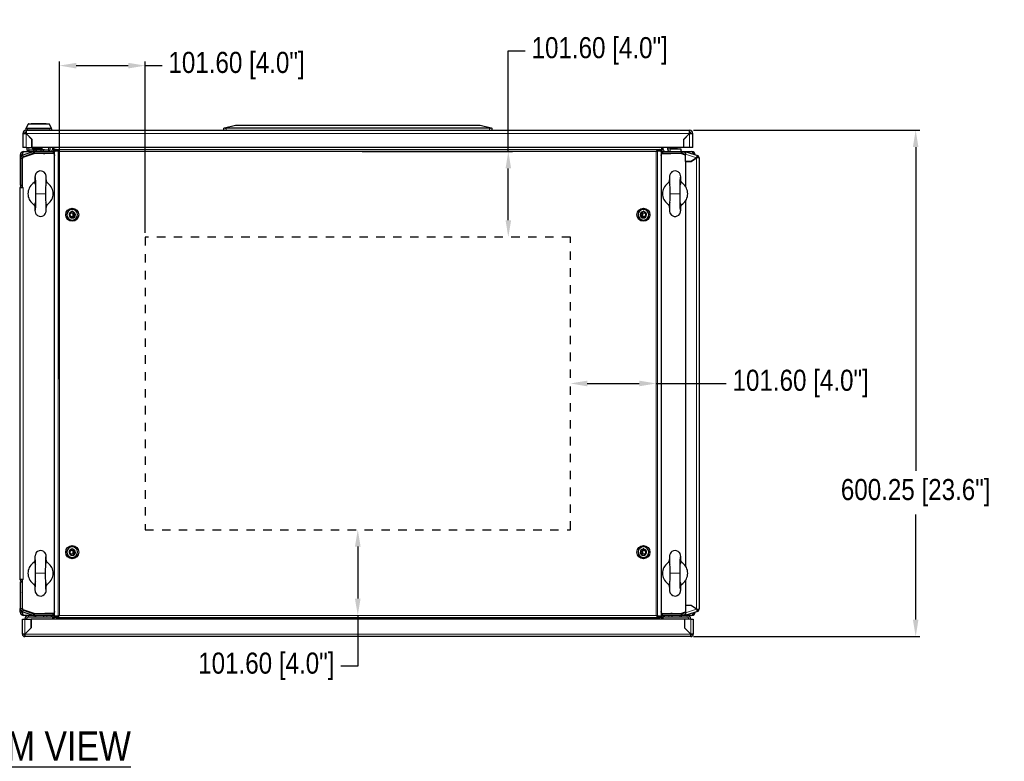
# Model space of a CAD drawing. Header units: inches. Extents: x 614 to 6314, y 704 to 4696.
# Tile 35 of 78: x 1636 to 2803, y 3791 to 4671. Entities that reach past the tile are written whole.
import ezdxf
from ezdxf.enums import TextEntityAlignment as Align

# ---------------------------------------------------------------- set-up
doc = ezdxf.new("R2010")
doc.units = ezdxf.units.IN
doc.header["$MEASUREMENT"] = 0
doc.linetypes.add('HIDDEN', pattern=[0.2, 0.1, -0.1])
doc.layers.add('TEXT', color=2, linetype='Continuous')
doc.styles.get("Standard").update_dxf_attribs({"font": 'ARIALN.TTF'})
doc.dimstyles.get("Standard").update_dxf_attribs({"dimtxt": 25, "dimasz": 20, "dimexe": 5, "dimexo": 5, "dimgap": 10, "dimtad": 0, "dimtih": 1, "dimtoh": 1, "dimzin": 0, "dimdsep": 46, "dimtxsty": 'Standard', "dimcen": 10, "dimadec": 0, "dimazin": 0, "dimtfac": 1, "dimtofl": 0, "dimtmove": 0, "dimatfit": 3, "dimfxl": 1, "dimtolj": 1, "dimtzin": 0, "dimarcsym": 0})

# ---------------------------------------------------------------- blocks, each defined once
blk = doc.blocks.new('*D62')
at = {"color": 0, "lineweight": -2, "transparency": 16777216}
for p, q in [((2434.5, 4539.6), (2702.7, 4539.6)), ((2697.7, 4519.6), (2697.7, 4135.9)), ((2697.7, 3959.4), (2697.7, 4083.9)), ((2434.5, 3939.4), (2702.7, 3939.4))]:
    blk.add_line(p, q, dxfattribs=at)
at = {"color": 0, "transparency": 16777216}
for points in [[(2694.4, 4519.6), (2701, 4519.6), (2697.7, 4539.6)], [(2694.4, 3959.4), (2701, 3959.4), (2697.7, 3939.4)]]:
    blk.add_solid(points, dxfattribs=at)
at = {"layer": 'DEFPOINTS', "color": 0, "transparency": 16777216}
for p in [(2429.5, 4539.6), (2429.5, 3939.4), (2697.7, 3939.4)]:
    blk.add_point(p, dxfattribs=at)
at = {"color": 0, "transparency": 16777216, "insert": (2697.7, 4109.9), "char_height": 25, "attachment_point": 5}
blk.add_mtext('\\A1;600.25 [23.6"]', dxfattribs=at)
blk = doc.blocks.new('*D67')
at = {"color": 0, "lineweight": -2, "transparency": 16777216}
for p, q in [((2308.4, 4239.4), (2370, 4239.4)), ((2390, 4239.4), (2473.1, 4239.4))]:
    blk.add_line(p, q, dxfattribs=at)
at = {"color": 0, "transparency": 16777216}
for points in [[(2308.4, 4242.7), (2308.4, 4236), (2288.4, 4239.4)], [(2370, 4242.7), (2370, 4236), (2390, 4239.4)]]:
    blk.add_solid(points, dxfattribs=at)
at = {"layer": 'DEFPOINTS', "color": 0, "transparency": 16777216}
for p in [(2288.4, 4239.4), (2390, 4239.4), (2390, 4239.4)]:
    blk.add_point(p, dxfattribs=at)
at = {"color": 0, "transparency": 16777216, "insert": (2561.4, 4239.4), "char_height": 25, "attachment_point": 5}
blk.add_mtext('\\A1;101.60 [4.0"]', dxfattribs=at)
blk = doc.blocks.new('*D68')
at = {"color": 0, "lineweight": -2, "transparency": 16777216}
for p, q in [((2036.5, 4046), (2036.5, 3984.4)), ((2036.5, 3964.4), (2036.5, 3904.1)), ((2036.5, 3904.1), (2016.5, 3904.1))]:
    blk.add_line(p, q, dxfattribs=at)
at = {"color": 0, "transparency": 16777216}
for points in [[(2033.1, 4046), (2039.8, 4046), (2036.5, 4066)], [(2033.1, 3984.4), (2039.8, 3984.4), (2036.5, 3964.4)]]:
    blk.add_solid(points, dxfattribs=at)
at = {"layer": 'DEFPOINTS', "color": 0, "transparency": 16777216}
for p in [(2036.5, 4066), (2036.5, 3964.4), (2036.5, 3964.4)]:
    blk.add_point(p, dxfattribs=at)
at = {"color": 0, "transparency": 16777216, "insert": (1928.1, 3904.1), "char_height": 25, "attachment_point": 5}
blk.add_mtext('\\A1;101.60 [4.0"]', dxfattribs=at)
blk = doc.blocks.new('*D60')
at = {"color": 0, "lineweight": -2, "transparency": 16777216}
for p, q in [((1682.9, 4244.4), (1682.9, 4621.2)), ((1784.5, 4417.8), (1784.5, 4621.2)), ((1702.9, 4616.2), (1764.5, 4616.2)), ((1784.5, 4616.2), (1804.5, 4616.2))]:
    blk.add_line(p, q, dxfattribs=at)
at = {"color": 0, "transparency": 16777216}
for points in [[(1702.9, 4619.5), (1702.9, 4612.8), (1682.9, 4616.2)], [(1764.5, 4619.5), (1764.5, 4612.8), (1784.5, 4616.2)]]:
    blk.add_solid(points, dxfattribs=at)
at = {"layer": 'DEFPOINTS', "color": 0, "transparency": 16777216}
for p in [(1784.5, 4616.2), (1784.5, 4412.8), (1682.9, 4239.4)]:
    blk.add_point(p, dxfattribs=at)
at = {"color": 0, "transparency": 16777216, "insert": (1892.8, 4616.2), "char_height": 25, "attachment_point": 5}
blk.add_mtext('\\A1;101.60 [4.0"]', dxfattribs=at)
blk = doc.blocks.new('*D61')
at = {"color": 0, "lineweight": -2, "transparency": 16777216}
for p, q in [((2214.9, 4514.4), (2214.9, 4633.7)), ((2214.9, 4633.7), (2234.9, 4633.7)), ((2041.5, 4514.4), (2219.9, 4514.4)), ((2214.9, 4432.8), (2214.9, 4494.4))]:
    blk.add_line(p, q, dxfattribs=at)
at = {"color": 0, "transparency": 16777216}
for points in [[(2211.6, 4494.4), (2218.2, 4494.4), (2214.9, 4514.4)], [(2211.6, 4432.8), (2218.2, 4432.8), (2214.9, 4412.8)]]:
    blk.add_solid(points, dxfattribs=at)
at = {"layer": 'DEFPOINTS', "color": 0, "transparency": 16777216}
for p in [(2036.5, 4514.4), (2214.9, 4514.4), (2214.9, 4412.8)]:
    blk.add_point(p, dxfattribs=at)
at = {"color": 0, "transparency": 16777216, "insert": (2323.2, 4633.7), "char_height": 25, "attachment_point": 5}
blk.add_mtext('\\A1;101.60 [4.0"]', dxfattribs=at)

msp = doc.modelspace()

# ---------------------------------------------------------------- linework, layer by layer
at = {"color": 7, "linetype": 'Continuous', "lineweight": 25}
for p, q in [((1643.134, 4541.313), (1643.134, 4539.608)), ((1643.134, 4539.608), (1643.534, 4539.608)), ((1643.553, 4542.51), (1643.29, 4541.979)), ((1643.534, 4539.608), (1643.534, 4535.608)), ((1643.534, 4539.608), (2429.534, 4539.608)), ((1645.723, 4546.886), (1643.553, 4542.51)), ((1646.082, 4547.108), (1670.585, 4547.108)), ((1649.334, 4547.308), (1649.334, 4547.108)), ((1667.334, 4547.308), (1649.334, 4547.308)), ((1667.334, 4547.108), (1667.334, 4547.308)), ((1673.114, 4542.51), (1670.944, 4546.886)), ((1673.377, 4541.979), (1673.114, 4542.51)), ((1673.534, 4541.313), (1673.534, 4539.608)), ((1877.534, 4542.108), (1878.412, 4542.328)), ((1877.534, 4539.608), (1877.534, 4542.108)), ((1878.412, 4542.328), (1891.534, 4545.608)), ((2192.534, 4542.108), (1880.534, 4542.108)), ((1891.534, 4545.608), (2181.534, 4545.608)), ((2181.534, 4545.608), (2194.655, 4542.328)), ((2194.655, 4542.328), (2195.534, 4542.108)), ((2195.534, 4542.108), (2195.534, 4539.608)), ((2429.534, 4535.608), (2429.534, 4539.608)), ((1639.534, 4535.608), (1639.534, 4519.108)), ((1641.534, 4535.608), (1639.534, 4535.608)), ((1650.404, 4528.738), (1643.534, 4535.608)), ((1650.304, 4528.768), (1643.534, 4535.538)), ((1644.284, 4534.788), (1644.284, 4534.858)), ((1650.304, 4519.108), (1650.304, 4528.768)), ((1650.404, 4519.108), (1650.404, 4528.738)), ((2429.534, 4535.608), (2422.663, 4528.738)), ((2422.663, 4528.738), (2422.663, 4519.108)), ((2422.763, 4528.768), (2429.534, 4535.538)), ((2422.763, 4519.108), (2422.763, 4528.768)), ((2424, 4530.075), (2424.033, 4530.037)), ((2426.855, 4532.859), (2426.817, 4532.892)), ((2431.534, 4535.608), (2433.534, 4535.608)), ((2433.534, 4519.108), (2433.534, 4535.608)), ((1643.534, 4519.108), (1639.534, 4519.108)), ((1643.534, 4519.108), (1650.304, 4519.108)), ((1644.734, 4515.608), (1644.734, 4519.108)), ((1647.334, 4516.408), (1669.334, 4516.408)), ((1647.334, 4515.608), (1647.334, 4516.408)), ((1650.304, 4521.608), (1650.404, 4521.608)), ((2422.663, 4519.108), (1650.404, 4519.108)), ((1650.784, 4518.108), (1650.784, 4519.108)), ((1651.584, 4516.408), (1651.584, 4516.358)), ((1651.584, 4516.358), (1652.56, 4516.186)), ((1665.084, 4516.358), (1651.584, 4516.358)), ((1660.784, 4516.608), (1652.284, 4516.608)), ((1652.56, 4516.186), (1655.447, 4516.186)), ((1652.56, 4514.308), (1652.56, 4516.186)), ((1655.447, 4514.358), (1655.447, 4516.186)), ((1661.22, 4516.186), (1664.107, 4516.186)), ((1661.22, 4514.358), (1661.22, 4516.186)), ((1662.284, 4518.108), (1662.284, 4519.108)), ((1664.107, 4516.186), (1665.084, 4516.358)), ((1664.107, 4514.358), (1664.107, 4516.186)), ((1665.084, 4516.358), (1665.084, 4516.408)), ((1669.334, 4516.408), (1669.334, 4515.608)), ((1671.934, 4515.608), (1671.934, 4519.108)), ((1674.534, 4519.108), (1674.534, 4516.658)), ((1674.534, 4516.658), (1676.534, 4516.658)), ((1676.534, 4516.533), (1676.534, 4519.108)), ((1678.034, 4516.533), (1676.534, 4516.533)), ((1676.534, 4516.533), (1676.534, 4513.038)), ((1678.034, 4516.858), (1678.034, 4515.358)), ((1679.055, 4516.858), (1678.034, 4516.858)), ((1679.055, 4516.858), (1679.055, 4515.358)), ((1679.055, 4516.858), (2394.014, 4516.858)), ((2394.014, 4515.358), (2394.014, 4516.858)), ((2394.014, 4516.858), (2395.036, 4516.858)), ((2395.036, 4516.858), (2395.036, 4515.358)), ((2396.534, 4516.533), (2395.036, 4516.533)), ((2396.534, 4519.108), (2396.534, 4516.533)), ((2398.534, 4516.658), (2396.534, 4516.658)), ((2396.534, 4513.038), (2396.534, 4516.533)), ((2398.534, 4516.658), (2398.534, 4519.108)), ((2403.534, 4519.108), (2403.534, 4517.558)), ((2406.534, 4519.108), (2406.534, 4517.558)), ((2406.734, 4517.358), (2419.534, 4517.358)), ((2407.934, 4519.108), (2408.234, 4518.808)), ((2415.234, 4518.808), (2408.234, 4518.808)), ((2415.234, 4518.808), (2415.534, 4519.108)), ((2419.534, 4517.358), (2419.534, 4514.358)), ((2429.534, 4519.108), (2422.763, 4519.108)), ((2433.534, 4519.108), (2429.534, 4519.108)), ((1636.534, 4510.358), (1638.534, 4510.358)), ((1636.534, 4510.358), (1636.534, 4506.035)), ((1636.534, 4506.035), (1636.534, 4474.358)), ((1638.534, 4510.358), (1638.534, 4509.668)), ((1638.534, 4506.035), (1638.534, 4474.358)), ((1638.634, 4509.729), (1638.634, 4510.358)), ((1638.634, 4477.988), (1638.634, 4506.705)), ((1639.554, 4507.147), (1638.754, 4505.543)), ((1638.754, 4505.543), (1638.754, 4471.758)), ((1639.034, 4506.758), (1639.505, 4507.665)), ((1639.034, 4506.758), (1639.034, 4506.104)), ((1651.889, 4514.148), (1639.505, 4510.124)), ((1639.505, 4507.665), (1653.534, 4512.358)), ((1653.634, 4511.858), (1639.554, 4507.147)), ((1652.507, 4512.246), (1640.123, 4508.222)), ((1640.534, 4514.358), (1652.56, 4514.358)), ((1646.734, 4515.608), (1644.734, 4515.608)), ((1647.334, 4515.608), (1646.734, 4515.608)), ((1653.137, 4512.226), (1653.137, 4512.357)), ((1653.218, 4514.358), (1675.534, 4514.358)), ((1653.218, 4512.358), (1675.534, 4512.358)), ((1676.249, 4511.858), (1653.634, 4511.858)), ((1661.534, 4511.858), (1661.534, 4512.358)), ((1663.53, 4512.358), (1663.53, 4511.858)), ((1664.034, 4511.858), (1664.034, 4512.157)), ((1664.034, 4512.157), (1665.434, 4512.157)), ((1665.434, 4511.858), (1665.434, 4512.157)), ((1676.284, 4512.157), (1665.434, 4512.157)), ((1669.934, 4515.608), (1669.334, 4515.608)), ((1671.934, 4515.608), (1669.934, 4515.608)), ((1675.534, 4514.358), (1675.534, 4512.358)), ((1675.867, 4514.358), (1676.534, 4514.358)), ((1676.249, 4511.858), (1677.147, 4509.741)), ((1676.384, 4512.258), (1676.384, 4512.257)), ((1676.928, 4510.259), (1677.018, 4510.29)), ((1676.989, 4510.358), (1677.147, 4509.985)), ((1677.147, 4510.358), (1676.989, 4510.358)), ((1677.147, 4509.858), (1677.098, 4509.858)), ((1677.147, 3963.458), (1677.147, 4515.258)), ((1677.147, 4515.258), (1679.365, 4515.258)), ((1679.055, 4515.358), (1678.034, 4515.358)), ((1678.484, 4515.258), (1678.484, 4515.358)), ((1679.365, 4515.258), (1681.338, 4514.622)), ((1679.365, 4515.258), (1680.329, 4515.258)), ((1682.302, 4514.622), (1681.338, 4514.622)), ((2390.768, 4514.622), (2391.41, 4514.829)), ((2390.768, 4514.622), (2391.732, 4514.622)), ((2391.732, 4514.622), (2393.704, 4515.258)), ((2392.924, 4515.258), (2393.704, 4515.258)), ((2393.704, 4515.258), (2395.922, 4515.258)), ((2394.014, 4515.358), (2395.036, 4515.358)), ((2394.584, 4515.358), (2394.584, 4515.258)), ((2395.922, 4515.258), (2395.922, 3963.458)), ((2395.922, 4509.747), (2396.818, 4511.858)), ((2395.922, 4509.991), (2396.078, 4510.358)), ((2396.078, 4510.358), (2395.922, 4510.358)), ((2395.97, 4509.858), (2395.922, 4509.858)), ((2396.049, 4510.29), (2396.139, 4510.259)), ((2396.534, 4514.358), (2397.2, 4514.358)), ((2396.684, 4512.258), (2396.684, 4512.257)), ((2396.784, 4512.157), (2407.634, 4512.157)), ((2419.434, 4511.858), (2396.818, 4511.858)), ((2397.534, 4514.358), (2397.534, 4512.358)), ((2397.534, 4514.358), (2419.849, 4514.358)), ((2397.534, 4512.358), (2419.849, 4512.358)), ((2407.634, 4511.858), (2407.634, 4512.157)), ((2409.034, 4512.157), (2407.634, 4512.157)), ((2409.034, 4511.858), (2409.034, 4512.157)), ((2410.534, 4512.358), (2410.534, 4511.858)), ((2411.534, 4512.358), (2411.534, 4511.858)), ((2425.034, 4509.985), (2419.434, 4511.858)), ((2419.534, 4512.358), (2425.034, 4510.518)), ((2419.849, 4514.358), (2432.534, 4514.358)), ((2425.034, 4510.792), (2420.56, 4512.246)), ((2425.242, 4512.827), (2421.178, 4514.148)), ((2425.056, 4514.3), (2424.641, 4513.023)), ((2425.034, 4502.37), (2425.034, 4511.153)), ((2425.056, 4514.3), (2425.497, 4514.157)), ((2425.082, 4512.879), (2425.497, 4514.157)), ((2425.497, 4514.157), (2438.961, 4509.782)), ((2438.022, 4506.933), (2431.742, 4502.37)), ((2431.746, 4502.36), (2438.034, 4506.929)), ((2436.534, 4505.839), (2436.534, 4505.851)), ((2437.934, 4506.869), (2437.934, 4506.856)), ((2438.024, 4506.929), (2438.017, 4506.929)), ((2441.034, 4506.929), (2438.034, 4506.929)), ((2438.497, 4508.355), (2438.961, 4509.782)), ((2441.034, 4506.929), (2441.034, 3971.788)), ((1638.634, 4501.687), (1638.534, 4501.787)), ((2431.742, 4502.37), (2425.034, 4502.37)), ((2425.034, 4502.36), (2431.746, 4502.36)), ((2425.034, 4502.36), (2425.034, 4472.65)), ((2434.314, 4504.226), (2434.314, 4504.238)), ((2434.434, 4504.313), (2434.434, 4504.326)), ((2434.534, 4504.386), (2434.534, 4504.398)), ((1638.534, 4486.93), (1638.634, 4487.03)), ((1638.735, 4474.358), (1638.735, 4485.958)), ((1638.754, 4485.958), (1638.735, 4485.958)), ((1636.534, 4474.358), (1638.534, 4474.358)), ((1636.534, 4472.158), (1636.534, 4471.758)), ((1636.534, 4471.758), (1638.754, 4471.758)), ((1636.534, 4006.958), (1636.534, 4471.758)), ((1638.534, 4475.025), (1638.754, 4474.895)), ((1638.534, 4472.158), (1638.534, 4471.758)), ((1638.634, 4474.358), (1638.634, 4474.964)), ((1638.634, 4474.358), (1638.735, 4474.358)), ((1638.634, 4474.258), (1638.635, 4474.258)), ((1638.634, 4472.258), (1638.635, 4472.258)), ((1638.635, 4472.258), (1638.754, 4472.262)), ((1638.734, 4474.358), (1638.734, 4474.344)), ((1638.754, 4471.758), (1639.734, 4471.758)), ((2425.034, 4456.067), (2425.034, 4022.65)), ((1699.034, 4437.067), (1699.034, 4441.65)), ((2374.034, 4441.65), (2374.034, 4437.067)), ((1699.034, 4037.067), (1699.034, 4041.65)), ((2374.034, 4041.65), (2374.034, 4037.067)), ((1638.754, 4006.958), (1636.534, 4006.958)), ((1636.534, 4006.558), (1636.534, 4006.958)), ((1636.534, 4004.358), (1638.534, 4004.358)), ((1636.534, 4004.358), (1636.534, 3972.682)), ((1638.359, 4004.476), (1638.534, 4004.429)), ((1638.534, 4006.558), (1638.534, 4006.958)), ((1638.534, 4004.358), (1638.534, 4004.461)), ((1638.735, 4004.358), (1638.534, 4004.358)), ((1638.534, 4004.358), (1638.534, 3972.682)), ((1638.754, 4003.822), (1638.534, 4003.692)), ((1638.634, 4006.458), (1638.635, 4006.458)), ((1638.634, 4004.458), (1638.635, 4004.458)), ((1638.634, 4004.358), (1638.634, 4003.753)), ((1638.754, 4006.455), (1638.635, 4006.458)), ((1638.735, 4004.358), (1638.735, 3992.758)), ((1638.754, 4006.958), (1638.754, 3973.174)), ((1639.734, 4006.958), (1638.754, 4006.958)), ((2425.034, 4006.067), (2425.034, 3976.356)), ((1638.634, 3991.687), (1638.534, 3991.787)), ((1638.634, 4000.729), (1638.634, 3972.012)), ((1638.754, 3992.758), (1638.735, 3992.758)), ((1636.534, 3968.358), (1636.534, 3972.682)), ((1638.534, 3968.358), (1636.534, 3968.358)), ((1638.534, 3976.93), (1638.634, 3977.03)), ((1638.534, 3968.358), (1638.534, 3969.049)), ((1638.634, 3968.988), (1638.634, 3968.358)), ((1638.754, 3973.174), (1639.554, 3971.57)), ((1639.034, 3972.613), (1639.034, 3971.958)), ((1639.505, 3971.052), (1639.034, 3971.958)), ((1653.534, 3966.358), (1639.505, 3971.052)), ((1639.505, 3968.593), (1651.889, 3964.569)), ((1639.554, 3971.57), (1653.634, 3966.858)), ((1640.123, 3970.495), (1652.507, 3966.471)), ((1677.147, 3968.976), (1676.249, 3966.858)), ((1677.018, 3968.427), (1676.928, 3968.458)), ((1677.147, 3968.732), (1676.989, 3968.358)), ((1676.989, 3968.358), (1677.147, 3968.358)), ((1677.098, 3968.858), (1677.147, 3968.858)), ((2396.818, 3966.858), (2395.922, 3968.97)), ((2395.922, 3968.858), (2395.97, 3968.858)), ((2396.078, 3968.358), (2395.922, 3968.726)), ((2395.922, 3968.358), (2396.078, 3968.358)), ((2396.139, 3968.458), (2396.049, 3968.427)), ((2419.434, 3966.858), (2425.034, 3968.732)), ((2425.034, 3968.199), (2419.534, 3966.358)), ((2420.56, 3966.471), (2425.034, 3967.925)), ((2431.746, 3976.356), (2425.034, 3976.356)), ((2431.742, 3976.346), (2425.034, 3976.346)), ((2425.034, 3976.346), (2425.034, 3967.564)), ((2438.961, 3968.935), (2425.497, 3964.56)), ((2438.022, 3971.784), (2431.742, 3976.346)), ((2438.034, 3971.788), (2431.746, 3976.356)), ((2434.314, 3974.478), (2434.314, 3974.491)), ((2434.434, 3974.404), (2434.434, 3974.391)), ((2434.534, 3974.319), (2434.534, 3974.331)), ((2436.534, 3972.866), (2436.534, 3972.878)), ((2437.934, 3971.861), (2437.934, 3971.848)), ((2438.024, 3971.788), (2438.017, 3971.788)), ((2438.034, 3971.788), (2441.034, 3971.788)), ((2438.497, 3970.362), (2438.961, 3968.935)), ((1639.034, 3959.858), (1642.034, 3959.858)), ((1639.034, 3942.358), (1639.034, 3959.858)), ((1646.034, 3964.358), (1640.534, 3964.358)), ((1642.034, 3959.858), (1642.034, 3960.358)), ((1642.034, 3959.858), (1649.426, 3959.858)), ((1644.034, 3959.858), (1644.034, 3960.358)), ((1653.218, 3964.358), (1646.034, 3964.358)), ((1654.534, 3962.358), (1646.034, 3962.358)), ((1649.426, 3959.858), (1649.426, 3949.765)), ((1649.436, 3949.761), (1649.436, 3959.858)), ((2423.631, 3959.858), (1649.436, 3959.858)), ((1675.534, 3966.358), (1653.218, 3966.358)), ((1675.534, 3964.358), (1653.218, 3964.358)), ((1653.634, 3966.858), (1676.249, 3966.858)), ((1654.534, 3964.358), (1654.534, 3962.358)), ((1664.534, 3962.358), (1654.534, 3962.358)), ((1661.534, 3966.358), (1661.534, 3966.858)), ((1664.034, 3966.858), (1664.034, 3966.559)), ((1664.034, 3966.559), (1665.434, 3966.559)), ((1664.534, 3962.358), (1664.534, 3964.358)), ((1668.034, 3962.358), (1664.534, 3962.358)), ((1665.434, 3966.858), (1665.434, 3966.559)), ((1676.284, 3966.559), (1665.434, 3966.559)), ((1673.034, 3962.358), (1668.034, 3962.358)), ((1673.034, 3964.215), (1673.034, 3962.358)), ((1674.534, 3962.058), (1674.534, 3959.858)), ((1674.534, 3962.058), (1676.534, 3962.058)), ((1675.534, 3964.358), (1675.534, 3966.358)), ((1676.534, 3964.358), (1675.867, 3964.358)), ((1676.384, 3966.458), (1676.384, 3966.459)), ((1676.534, 3965.679), (1676.534, 3962.184)), ((1676.534, 3959.858), (1676.534, 3962.184)), ((1676.534, 3962.184), (1678.034, 3962.184)), ((1677.147, 3963.458), (1679.365, 3963.458)), ((1678.034, 3961.858), (1678.034, 3963.358)), ((1679.055, 3963.358), (1678.034, 3963.358)), ((1679.055, 3961.858), (1678.034, 3961.858)), ((1678.484, 3963.358), (1678.484, 3963.458)), ((1679.055, 3963.358), (1679.055, 3961.858)), ((1679.055, 3961.858), (2394.014, 3961.858)), ((1679.365, 3963.458), (1681.338, 3964.095)), ((1680.329, 3963.458), (1679.365, 3963.458)), ((1681.338, 3964.095), (1682.302, 3964.095)), ((1682.302, 3964.095), (1681.578, 3963.862)), ((2390.768, 3964.095), (2391.732, 3964.095)), ((2390.768, 3964.095), (2391.491, 3963.862)), ((2391.732, 3964.095), (2393.704, 3963.458)), ((2393.704, 3963.458), (2392.74, 3963.458)), ((2393.704, 3963.458), (2395.922, 3963.458)), ((2394.014, 3961.858), (2394.014, 3963.358)), ((2394.014, 3963.358), (2395.036, 3963.358)), ((2394.014, 3961.858), (2395.036, 3961.858)), ((2394.584, 3963.458), (2394.584, 3963.358)), ((2395.036, 3961.858), (2395.036, 3963.358)), ((2395.036, 3962.184), (2396.534, 3962.184)), ((2396.534, 3962.184), (2396.534, 3965.679)), ((2397.2, 3964.358), (2396.534, 3964.358)), ((2396.534, 3962.184), (2396.534, 3959.858)), ((2398.534, 3962.058), (2396.534, 3962.058)), ((2396.684, 3966.458), (2396.684, 3966.459)), ((2396.784, 3966.559), (2407.634, 3966.559)), ((2396.818, 3966.858), (2419.434, 3966.858)), ((2419.849, 3966.358), (2397.534, 3966.358)), ((2397.534, 3964.358), (2397.534, 3966.358)), ((2419.849, 3964.358), (2397.534, 3964.358)), ((2398.534, 3959.858), (2398.534, 3962.058)), ((2400.034, 3962.358), (2400.034, 3964.215)), ((2405.034, 3962.358), (2400.034, 3962.358)), ((2408.534, 3962.358), (2405.034, 3962.358)), ((2407.634, 3966.858), (2407.634, 3966.559)), ((2409.034, 3966.559), (2407.634, 3966.559)), ((2408.534, 3964.358), (2408.534, 3962.358)), ((2418.534, 3962.358), (2408.534, 3962.358)), ((2409.034, 3966.858), (2409.034, 3966.559)), ((2411.534, 3966.858), (2411.534, 3966.358)), ((2418.534, 3962.358), (2418.534, 3964.358)), ((2427.034, 3962.358), (2418.534, 3962.358)), ((2427.034, 3964.358), (2419.849, 3964.358)), ((2421.178, 3964.569), (2425.242, 3965.889)), ((2423.631, 3959.858), (2423.631, 3949.761)), ((2431.034, 3959.858), (2423.641, 3959.858)), ((2423.641, 3959.858), (2423.641, 3949.765)), ((2425.056, 3964.417), (2424.641, 3965.694)), ((2425.497, 3964.56), (2425.056, 3964.417)), ((2425.082, 3965.837), (2425.497, 3964.56)), ((2432.534, 3964.358), (2427.034, 3964.358)), ((2429.034, 3960.358), (2429.034, 3959.858)), ((2431.034, 3960.358), (2431.034, 3959.858)), ((2431.034, 3959.858), (2434.034, 3959.858)), ((2434.034, 3959.858), (2434.034, 3942.358)), ((1649.426, 3949.765), (1642.034, 3942.373)), ((1642.034, 3942.358), (1649.436, 3949.761)), ((1646.519, 3946.858), (1646.534, 3946.858)), ((2423.631, 3949.761), (2431.034, 3942.358)), ((2423.641, 3949.765), (2431.034, 3942.373)), ((2426.534, 3946.858), (2426.548, 3946.858)), ((1640.534, 3942.358), (1639.034, 3942.358)), ((1642.034, 3942.358), (1642.034, 3939.358)), ((2431.034, 3939.358), (1642.034, 3939.358)), ((2431.034, 3939.358), (2431.034, 3942.358)), ((2432.534, 3942.358), (2434.034, 3942.358))]:
    msp.add_line(p, q, dxfattribs=at)
at = {"color": 8, "linetype": 'Continuous', "lineweight": 18}
for p, q in [((1643.94, 4542.097), (1672.727, 4542.097)), ((1645.134, 4541.082), (1671.534, 4541.082)), ((1645.134, 4541.082), (1645.134, 4539.608)), ((1645.787, 4546.979), (1670.88, 4546.979)), ((1671.534, 4539.608), (1671.534, 4541.082)), ((1880.534, 4542.108), (1880.534, 4539.608)), ((2192.534, 4539.608), (2192.534, 4542.108)), ((1643.534, 4535.608), (2429.534, 4535.608)), ((1643.534, 4535.538), (1643.534, 4519.108)), ((2429.534, 4519.108), (2429.534, 4535.538)), ((1646.734, 4519.108), (1646.734, 4515.608)), ((1650.784, 4518.108), (1662.284, 4518.108)), ((1669.934, 4515.608), (1669.934, 4519.108)), ((2406.534, 4517.558), (2403.534, 4517.558)), ((2406.734, 4517.358), (2406.734, 4514.358)), ((1638.534, 4506.035), (1636.534, 4506.035)), ((1638.634, 4510.358), (1640.226, 4510.358)), ((1640.123, 4508.222), (1639.505, 4510.124)), ((1646.698, 4510.358), (1647.556, 4510.358)), ((1652.507, 4512.246), (1651.889, 4514.148)), ((1653.218, 4512.358), (1653.218, 4514.358)), ((1676.284, 4512.157), (1676.284, 4511.776)), ((1677.147, 4512.258), (1676.384, 4512.258)), ((1676.384, 4512.257), (1677.147, 4512.257)), ((1681.338, 4514.622), (1681.338, 3964.095)), ((1682.945, 4514.358), (1682.945, 3964.358)), ((2390.125, 4514.358), (1682.945, 4514.358)), ((2390.125, 3964.358), (2390.125, 4514.358)), ((2391.732, 4514.622), (2391.732, 3964.095)), ((2395.922, 4512.258), (2396.684, 4512.258)), ((2396.684, 4512.257), (2395.922, 4512.257)), ((2396.784, 4512.157), (2396.784, 4511.776)), ((2419.849, 4512.358), (2419.849, 4514.358)), ((2420.56, 4512.246), (2421.178, 4514.148)), ((2425.034, 4511.153), (2438.022, 4506.933)), ((2438.034, 4506.929), (2438.034, 3971.788)), ((1638.534, 4472.158), (1636.534, 4472.158)), ((1638.634, 4472.258), (1638.634, 4474.258)), ((1638.635, 4474.258), (1638.635, 4472.258)), ((1638.735, 4474.358), (1638.754, 4474.358)), ((1639.734, 4471.758), (1639.734, 4006.958)), ((1654.534, 4464.358), (1666.534, 4464.358)), ((2418.534, 4464.358), (2406.534, 4464.358)), ((1666.534, 4014.358), (1654.534, 4014.358)), ((2418.534, 4014.358), (2406.534, 4014.358)), ((1638.534, 4006.558), (1636.534, 4006.558)), ((1638.634, 4006.458), (1638.634, 4004.458)), ((1638.635, 4004.458), (1638.635, 4006.458)), ((1638.735, 4004.358), (1638.754, 4004.358)), ((1638.534, 3972.682), (1636.534, 3972.682)), ((1640.226, 3968.358), (1638.634, 3968.358)), ((1640.123, 3970.495), (1639.505, 3968.593)), ((1647.556, 3968.358), (1646.698, 3968.358)), ((2438.022, 3971.784), (2425.034, 3967.564)), ((1644.034, 3960.358), (1642.034, 3960.358)), ((1642.034, 3942.373), (1642.034, 3959.858)), ((1646.034, 3962.358), (1646.034, 3964.358)), ((1652.507, 3966.471), (1651.889, 3964.569)), ((1653.218, 3966.358), (1653.218, 3964.358)), ((1668.034, 3962.358), (1668.034, 3964.358)), ((1676.284, 3966.559), (1676.284, 3966.941)), ((1676.384, 3966.459), (1677.147, 3966.459)), ((1677.147, 3966.458), (1676.384, 3966.458)), ((1682.945, 3964.358), (2390.125, 3964.358)), ((2396.684, 3966.459), (2395.922, 3966.459)), ((2395.922, 3966.458), (2396.684, 3966.458)), ((2396.784, 3966.559), (2396.784, 3966.941)), ((2405.034, 3964.358), (2405.034, 3962.358)), ((2419.849, 3966.358), (2419.849, 3964.358)), ((2420.56, 3966.471), (2421.178, 3964.569)), ((2427.034, 3962.358), (2427.034, 3964.358)), ((2429.034, 3960.358), (2431.034, 3960.358)), ((2431.034, 3959.858), (2431.034, 3942.373)), ((2431.034, 3942.358), (1642.034, 3942.358))]:
    msp.add_line(p, q, dxfattribs=at)
at = {"color": 7, "linetype": 'Continuous', "lineweight": 25, "flags": 128}
for points in [[(1643.134, 4541.313), (1643.134, 4541.319), (1643.29, 4541.979)], [(1643.94, 4542.097), (1644.625, 4541.521), (1645.127, 4541.088), (1645.134, 4541.082)], [(1673.534, 4541.313), (1673.534, 4541.319), (1673.377, 4541.979)], [(2430.129, 4535.594), (2429.716, 4536.003), (2429.534, 4536.161)], [(1650.304, 4524.708), (1650.344, 4524.669), (1650.404, 4524.606)], [(1655.447, 4516.186), (1656.194, 4516.127), (1661.22, 4516.186)], [(1679.055, 4516.858), (1680.137, 4516.624), (1681.316, 4515.887), (1682.495, 4514.81), (1682.945, 4514.358)], [(1638.534, 4510.358), (1638.776, 4511.314), (1639.007, 4511.563)], [(1640.534, 4514.358), (1640.059, 4514.054), (1639.584, 4513.187), (1639.109, 4511.889), (1638.634, 4510.358)], [(1682.945, 4514.358), (1682.09, 4514.49), (1681.338, 4514.622)], [(2391.732, 4514.622), (2390.98, 4514.49), (2390.125, 4514.358)], [(2434.125, 4511.353), (2433.959, 4511.889), (2433.484, 4513.187), (2433.009, 4514.054), (2432.534, 4514.358)], [(2434.05, 4511.596), (2434.213, 4511.444), (2434.258, 4511.31)], [(1666.976, 4485.194), (1666.782, 4486.653), (1666.264, 4487.897), (1664.786, 4489.685), (1663.312, 4490.667), (1661.701, 4491.235), (1659.822, 4491.312), (1657.88, 4490.731), (1656.249, 4489.672), (1655.052, 4488.364), (1654.39, 4487.141), (1654.088, 4486.103), (1653.958, 4485.171), (1653.87, 4483.995), (1653.787, 4482.295), (1653.709, 4479.931), (1653.664, 4477.954)], [(1654.321, 4483.376), (1654.269, 4483.386), (1654.262, 4482.814), (1654.305, 4481.613), (1654.361, 4479.78), (1654.42, 4477.232), (1654.475, 4473.857), (1654.516, 4469.575), (1654.529, 4467.083), (1654.533, 4464.358)], [(2419.404, 4477.935), (2419.384, 4478.96), (2419.327, 4481.048), (2419.273, 4482.582), (2419.191, 4484.187), (2418.99, 4485.861), (2418.439, 4487.611), (2417.59, 4488.904), (2416.969, 4489.541), (2416.198, 4490.149), (2414.385, 4491.052), (2412.58, 4491.358), (2410.834, 4491.099), (2408.828, 4490.111), (2407.83, 4489.258), (2406.951, 4488.144), (2406.322, 4486.777), (2406.091, 4485.194)], [(2418.534, 4464.358), (2418.539, 4467.139), (2418.551, 4469.588), (2418.568, 4471.714), (2418.588, 4473.535), (2418.631, 4476.343), (2418.673, 4478.466), (2418.724, 4480.489), (2418.778, 4482.253), (2418.803, 4482.971), (2418.821, 4483.506), (2418.82, 4483.769), (2418.801, 4483.798)], [(1638.754, 4474.331), (1638.626, 4474.309), (1638.359, 4474.24)], [(1653.697, 4479.382), (1652.772, 4477.589), (1651.527, 4476.354)], [(1669.54, 4476.354), (1667.974, 4478.042), (1667.371, 4479.324)], [(2405.698, 4479.384), (2404.772, 4477.589), (2403.527, 4476.354)], [(2421.54, 4476.354), (2419.974, 4478.042), (2419.374, 4479.318)], [(1654.533, 4464.358), (1654.528, 4461.578), (1654.516, 4459.129), (1654.499, 4457.003), (1654.479, 4455.182), (1654.437, 4452.374), (1654.394, 4450.251), (1654.343, 4448.228), (1654.289, 4446.464), (1654.264, 4445.746), (1654.246, 4445.211), (1654.247, 4444.948), (1654.266, 4444.919)], [(2418.746, 4445.341), (2418.798, 4445.331), (2418.805, 4445.903), (2418.762, 4447.104), (2418.706, 4448.937), (2418.647, 4451.485), (2418.593, 4454.86), (2418.551, 4459.142), (2418.538, 4461.634), (2418.534, 4464.358)], [(1651.527, 4452.363), (1653.093, 4450.675), (1653.693, 4449.399)], [(1653.663, 4450.782), (1653.683, 4449.757), (1653.74, 4447.669), (1653.794, 4446.135), (1653.876, 4444.53), (1654.077, 4442.856), (1654.628, 4441.106), (1655.477, 4439.813), (1656.098, 4439.176), (1656.869, 4438.568), (1658.682, 4437.665), (1660.487, 4437.359), (1662.234, 4437.618), (1664.239, 4438.606), (1665.238, 4439.458), (1666.116, 4440.573), (1666.745, 4441.94), (1666.976, 4443.523)], [(1667.369, 4449.333), (1668.295, 4451.128), (1669.54, 4452.363)], [(2403.527, 4452.363), (2405.093, 4450.675), (2405.696, 4449.392)], [(2406.091, 4443.523), (2406.285, 4442.064), (2406.803, 4440.82), (2408.281, 4439.032), (2409.756, 4438.049), (2411.366, 4437.482), (2413.245, 4437.405), (2415.187, 4437.986), (2416.818, 4439.045), (2418.015, 4440.353), (2418.677, 4441.576), (2418.979, 4442.614), (2419.109, 4443.546), (2419.197, 4444.721), (2419.28, 4446.422), (2419.358, 4448.786), (2419.403, 4450.762)], [(2419.37, 4449.335), (2420.295, 4451.128), (2421.54, 4452.363)], [(1698.533, 4433.092), (1698.411, 4432.744), (1698.305, 4432.652), (1698.207, 4432.603), (1698.121, 4432.579), (1698.04, 4432.572), (1697.959, 4432.577), (1697.871, 4432.599), (1697.764, 4432.651), (1697.635, 4432.77), (1697.535, 4433.034), (1697.534, 4433.092)], [(2375.536, 4433.092), (2375.413, 4432.744), (2375.308, 4432.652), (2375.209, 4432.603), (2375.123, 4432.579), (2375.043, 4432.572), (2374.962, 4432.577), (2374.873, 4432.599), (2374.767, 4432.651), (2374.638, 4432.77), (2374.538, 4433.034), (2374.537, 4433.092)], [(1667.404, 4027.935), (1667.384, 4028.96), (1667.327, 4031.048), (1667.273, 4032.582), (1667.191, 4034.187), (1666.99, 4035.861), (1666.439, 4037.611), (1665.59, 4038.904), (1664.969, 4039.541), (1664.198, 4040.149), (1662.385, 4041.052), (1660.58, 4041.358), (1658.834, 4041.099), (1656.828, 4040.111), (1655.83, 4039.258), (1654.951, 4038.144), (1654.322, 4036.777), (1654.091, 4035.194)], [(2419.404, 4027.935), (2419.384, 4028.96), (2419.327, 4031.048), (2419.273, 4032.582), (2419.191, 4034.187), (2418.99, 4035.861), (2418.439, 4037.611), (2417.59, 4038.904), (2416.969, 4039.541), (2416.198, 4040.149), (2414.385, 4041.052), (2412.58, 4041.358), (2410.834, 4041.099), (2408.828, 4040.111), (2407.83, 4039.258), (2406.951, 4038.144), (2406.322, 4036.777), (2406.091, 4035.194)], [(1653.698, 4029.384), (1652.772, 4027.589), (1651.527, 4026.354)], [(1666.534, 4014.358), (1666.539, 4017.139), (1666.551, 4019.588), (1666.568, 4021.714), (1666.588, 4023.535), (1666.631, 4026.343), (1666.673, 4028.466), (1666.724, 4030.489), (1666.778, 4032.253), (1666.803, 4032.971), (1666.821, 4033.506), (1666.82, 4033.769), (1666.801, 4033.798)], [(1669.54, 4026.354), (1667.974, 4028.042), (1667.374, 4029.318)], [(1698.533, 4033.092), (1698.411, 4032.744), (1698.305, 4032.652), (1698.207, 4032.603), (1698.121, 4032.579), (1698.04, 4032.572), (1697.959, 4032.577), (1697.871, 4032.599), (1697.764, 4032.651), (1697.635, 4032.77), (1697.535, 4033.034), (1697.534, 4033.092)], [(2375.536, 4033.092), (2375.413, 4032.744), (2375.308, 4032.652), (2375.209, 4032.603), (2375.123, 4032.579), (2375.043, 4032.572), (2374.962, 4032.577), (2374.873, 4032.599), (2374.767, 4032.651), (2374.638, 4032.77), (2374.538, 4033.034), (2374.537, 4033.092)], [(2405.698, 4029.384), (2404.772, 4027.589), (2403.527, 4026.354)], [(2418.534, 4014.358), (2418.539, 4017.139), (2418.551, 4019.588), (2418.568, 4021.714), (2418.588, 4023.535), (2418.631, 4026.343), (2418.673, 4028.466), (2418.724, 4030.489), (2418.778, 4032.253), (2418.803, 4032.971), (2418.821, 4033.506), (2418.82, 4033.769), (2418.801, 4033.798)], [(2421.54, 4026.354), (2419.974, 4028.042), (2419.374, 4029.318)], [(1666.746, 3995.341), (1666.798, 3995.331), (1666.805, 3995.903), (1666.762, 3997.104), (1666.706, 3998.937), (1666.647, 4001.485), (1666.593, 4004.86), (1666.551, 4009.142), (1666.538, 4011.634), (1666.534, 4014.358)], [(2418.746, 3995.341), (2418.798, 3995.331), (2418.805, 3995.903), (2418.762, 3997.104), (2418.706, 3998.937), (2418.647, 4001.485), (2418.593, 4004.86), (2418.551, 4009.142), (2418.538, 4011.634), (2418.534, 4014.358)], [(1651.527, 4002.363), (1653.093, 4000.675), (1653.696, 3999.392)], [(1654.091, 3993.523), (1654.285, 3992.064), (1654.803, 3990.82), (1656.281, 3989.032), (1657.756, 3988.049), (1659.366, 3987.482), (1661.245, 3987.405), (1663.187, 3987.986), (1664.818, 3989.045), (1666.015, 3990.353), (1666.677, 3991.576), (1666.979, 3992.614), (1667.109, 3993.546), (1667.197, 3994.721), (1667.28, 3996.422), (1667.358, 3998.786), (1667.403, 4000.762)], [(1667.37, 3999.335), (1668.295, 4001.128), (1669.54, 4002.363)], [(2403.527, 4002.363), (2405.093, 4000.675), (2405.696, 3999.392)], [(2406.091, 3993.523), (2406.285, 3992.064), (2406.803, 3990.82), (2408.281, 3989.032), (2409.756, 3988.049), (2411.366, 3987.482), (2413.245, 3987.405), (2415.187, 3987.986), (2416.818, 3989.045), (2418.015, 3990.353), (2418.677, 3991.576), (2418.979, 3992.614), (2419.109, 3993.546), (2419.197, 3994.721), (2419.28, 3996.422), (2419.358, 3998.786), (2419.403, 4000.762)], [(2419.37, 3999.335), (2420.295, 4001.128), (2421.54, 4002.363)], [(1639.017, 3967.121), (1638.854, 3967.273), (1638.539, 3968.209), (1638.534, 3968.358)], [(1638.634, 3968.358), (1639.109, 3966.828), (1639.584, 3965.53), (1640.059, 3964.663), (1640.534, 3964.358)], [(1682.945, 3964.358), (1681, 3963.651), (1679.055, 3963.358)], [(1681.338, 3964.095), (1682.09, 3964.227), (1682.945, 3964.358)], [(1682.302, 3964.095), (1682.603, 3964.227), (1682.945, 3964.358)], [(2394.014, 3963.358), (2392.07, 3963.651), (2390.125, 3964.358)], [(2390.125, 3964.358), (2390.98, 3964.227), (2391.732, 3964.095)], [(2390.125, 3964.358), (2390.467, 3964.227), (2390.768, 3964.095)], [(2432.534, 3964.358), (2433.009, 3964.663), (2433.484, 3965.53), (2433.959, 3966.828), (2434.125, 3967.364)], [(2434.295, 3967.419), (2434.291, 3967.403), (2434.06, 3967.154)]]:
    msp.add_lwpolyline(points, dxfattribs=at)
at = {"linetype": 'HIDDEN', "ltscale": 100}
msp.add_lwpolyline([(1784.463, 4065.958), (2288.443, 4065.958), (2288.443, 4412.758), (1784.463, 4412.758)], close=True, dxfattribs=at)
at = {"color": 7, "linetype": 'Continuous', "lineweight": 25}
for centre, radius in [((1698.034, 4439.358), 7.75), ((2375.036, 4439.358), 7.75), ((1698.034, 4439.358), 2.5), ((2375.034, 4439.358), 2.5), ((1698.034, 4039.358), 7.75), ((1698.034, 4039.358), 2.5), ((2375.036, 4039.358), 7.75), ((2375.034, 4039.358), 2.5)]:
    msp.add_circle(centre, radius, dxfattribs=at)
for centre, radius, start, end in [((1643.534, 4535.608), 4, 90, 180), ((1646.082, 4546.708), 0.4, 137.423829, 153.620481), ((1646.082, 4546.708), 0.4, 90, 137.423829), ((1670.585, 4546.708), 0.4, 42.576171, 90), ((1670.585, 4546.708), 0.4, 26.379519, 42.576171), ((1713.641, 4492.756), 64.097, 129.665634, 131.066344), ((2429.534, 4535.608), 4, 0, 90), ((1643.658, 4655.727), 120.189, 268.033632, 269.940867), ((1643.534, 4535.608), 2, 90, 180), ((2429.534, 4535.608), 2, 0, 90), ((2429.409, 4655.727), 120.189, 270.059133, 271.966368), ((1652.284, 4518.108), 1.5, 180, 270), ((1660.784, 4518.108), 1.5, 270, 0), ((1672.234, 4516.658), 2.3, 270, 0), ((1672.234, 4516.658), 4.3, 320.124723, 0), ((2395.082, 4510.922), 6.032, 100.198427, 145.266388), ((2400.834, 4516.658), 4.3, 180, 219.875277), ((2400.834, 4516.658), 2.3, 180, 270), ((2406.734, 4517.558), 3.2, 180, 270), ((2406.734, 4517.558), 0.2, 180, 270), ((1640.534, 4510.358), 4, 90, 180), ((1640.834, 4506.035), 4.3, 108, 180), ((1640.834, 4506.035), 2.3, 108, 180), ((1653.218, 4510.058), 4.3, 90, 108), ((1653.218, 4510.058), 2.3, 90, 108), ((1676.284, 4512.257), 0.1, 270, 0), ((1678.484, 4512.258), 2.1, 129.510446, 180), ((1678.66, 4506.278), 9.089, 67.448783, 87.507618), ((2394.203, 4507.358), 8.003, 91.348294, 114.8159), ((2394.584, 4512.258), 2.1, 0, 50.397271), ((2396.784, 4512.257), 0.1, 180, 270), ((2419.849, 4510.058), 4.3, 72, 90), ((2419.849, 4510.058), 2.3, 72, 90), ((2415.15, 4514.216), 10.347, 342.782239, 359.673051), ((2416.84, 4512.402), 8.288, 351.333826, 359.201147), ((2432.577, 4510.449), 3.91, 2.019406, 90.641989), ((2805.587, 4387.406), 386.51, 161.541569, 161.98629), ((2438.034, 4506.929), 1.5, 360, 72), ((2438.034, 4506.929), 3, 0, 72), ((2006.024, 4467.879), 339.509, 177.176428, 180.594089), ((1605.057, 4478.703), 62.347, 359.405801, 6.667938), ((2468.01, 4478.703), 62.347, 173.332062, 180.594199), ((2067.043, 4467.879), 339.509, 359.405911, 2.823572), ((1638.634, 4472.158), 2.1, 90, 180), ((1640.834, 4478.658), 2.3, 180, 205.264411), ((1638.634, 4472.158), 0.1, 90, 180), ((1638.635, 4474.358), 0.1, 270, 0), ((1660.534, 4464.358), 15, 126.899015, 233.100985), ((1658.204, 4477.292), 4.553, 171.683901, 214.69137), ((1662.161, 4477.367), 5.236, 328.022627, 7.50107), ((1660.534, 4464.358), 15, 306.899015, 53.100985), ((2412.534, 4464.358), 15, 126.899015, 233.100985), ((2410.265, 4477.306), 4.611, 170.70596, 214.452964), ((2414.171, 4477.371), 5.229, 327.968395, 6.14054), ((2412.534, 4464.358), 15, 306.899015, 53.100985), ((2006.024, 4460.838), 339.509, 179.405911, 182.823572), ((2067.043, 4460.838), 339.509, 357.176428, 0.594089), ((1658.896, 4451.345), 5.229, 147.968395, 186.14054), ((1662.803, 4451.411), 4.611, 350.70596, 34.452964), ((1605.057, 4450.014), 62.347, 353.332062, 0.594199), ((2468.01, 4450.014), 62.347, 179.405801, 186.667938), ((2410.906, 4451.35), 5.236, 148.022627, 187.50107), ((2414.863, 4451.425), 4.553, 351.683901, 34.69137), ((1698.034, 4439.358), 6.287, 274.55818, 265.44182), ((1698.034, 4439.358), 3.75, 97.645107, 82.354893), ((1698.034, 4443.108), 0.5, 356.177446, 183.822554), ((2375.036, 4439.358), 6.287, 274.55818, 265.44182), ((2375.036, 4439.358), 3.75, 97.645107, 82.354893), ((2375.036, 4443.108), 0.5, 356.177446, 183.822554), ((1698.034, 4039.358), 6.287, 274.55818, 265.44182), ((1698.034, 4039.358), 3.75, 97.645107, 82.354893), ((1698.034, 4043.108), 0.5, 356.177446, 183.822554), ((2375.036, 4039.358), 6.287, 274.55818, 265.44182), ((2375.036, 4039.358), 3.75, 97.645107, 82.354893), ((2375.036, 4043.108), 0.5, 356.177446, 183.822554), ((1660.534, 4014.358), 15, 126.899015, 233.100985), ((1658.265, 4027.306), 4.611, 170.70596, 214.452964), ((1716.01, 4028.703), 62.347, 173.332062, 180.594199), ((1315.043, 4017.879), 339.509, 359.405911, 2.823572), ((1662.171, 4027.371), 5.229, 327.968395, 6.14054), ((1660.534, 4014.358), 15, 306.899015, 53.100985), ((2412.534, 4014.358), 15, 126.899015, 233.100985), ((2410.265, 4027.306), 4.611, 170.70596, 214.452964), ((2468.01, 4028.703), 62.347, 173.332062, 180.594199), ((2067.043, 4017.879), 339.509, 359.405911, 2.823572), ((2414.171, 4027.371), 5.229, 327.968395, 6.14054), ((2412.534, 4014.358), 15, 306.899015, 53.100985), ((1315.043, 4010.838), 339.509, 357.176428, 0.594089), ((2067.043, 4010.838), 339.509, 357.176428, 0.594089), ((1638.634, 4006.558), 2.1, 180, 270), ((1638.634, 4006.558), 0.1, 180, 270), ((1638.635, 4004.358), 0.1, 0, 90), ((1658.906, 4001.35), 5.236, 148.022627, 187.50107), ((1662.863, 4001.425), 4.553, 351.683901, 34.69137), ((2410.906, 4001.35), 5.236, 148.022627, 187.50107), ((2414.863, 4001.425), 4.553, 351.683901, 34.69137), ((1640.834, 4000.058), 2.3, 154.735589, 180), ((1716.01, 4000.014), 62.347, 179.405801, 186.667938), ((2468.01, 4000.014), 62.347, 179.405801, 186.667938), ((1640.834, 3972.682), 4.3, 180, 252), ((1640.534, 3968.358), 4, 180, 270), ((1640.834, 3972.682), 2.3, 180, 252), ((2432.578, 3968.273), 3.914, 269.35428, 357.941434), ((2805.587, 4091.311), 386.51, 198.01371, 198.458431), ((2438.034, 3971.788), 1.5, 288, 0), ((2438.034, 3971.788), 3, 288, 0), ((1646.034, 3960.358), 4, 90, 180), ((1646.034, 3960.358), 2, 90, 180), ((1653.218, 3968.658), 4.3, 252, 270), ((1653.218, 3968.658), 2.3, 252, 270), ((1672.234, 3962.058), 2.3, 0, 90), ((1672.234, 3962.058), 4.3, 0, 39.875277), ((1676.284, 3966.459), 0.1, 360, 90), ((1678.484, 3966.458), 2.1, 180, 230.489554), ((1677.75, 3968.165), 6.441, 281.697811, 323.767003), ((2395.32, 3968.165), 6.441, 216.232997, 258.302189), ((2394.584, 3966.458), 2.1, 309.602729, 0), ((2400.834, 3962.058), 4.3, 140.124723, 180), ((2396.784, 3966.459), 0.1, 90, 180), ((2400.834, 3962.058), 2.3, 90, 180), ((2419.849, 3968.658), 2.3, 270, 288), ((2419.849, 3968.658), 4.3, 270, 288), ((2415.15, 3964.501), 10.347, 0.326949, 17.217761), ((2416.84, 3966.315), 8.288, 0.798853, 8.666174), ((2427.034, 3960.358), 4, 0, 90), ((2427.034, 3960.358), 2, 0, 90), ((1642.126, 3604.546), 337.826, 90.015687, 90.524499), ((1642.034, 3942.358), 3, 180, 270), ((1642.034, 3942.358), 1.5, 180, 270), ((2430.941, 3604.546), 337.826, 89.475501, 89.984313), ((2431.034, 3942.358), 1.5, 270, 0), ((2431.034, 3942.358), 3, 270, 360)]:
    msp.add_arc(centre, radius, start, end, dxfattribs=at)
for centre, major_axis, ratio, start_param, end_param in [((1645.134, 4543.843), (0, -2.177), 0.91877986, 5.37174278, 5.64350042), ((1671.534, 4543.843), (0, -2.177), 0.91877986, 0.63968489, 0.91144252), ((1880.534, 4542.858), (-3, 0), 0.25, 0.78539816, 1.57079633), ((2192.534, 4542.858), (-3, 0), 0.25, 1.57079633, 2.35619449)]:
    msp.add_ellipse(centre, major_axis=major_axis, ratio=ratio, start_param=start_param, end_param=end_param, dxfattribs=at)

# ---------------------------------------------------------------- texts
at = {"layer": 'TEXT'}
msp.add_text('%%UBOTTOM VIEW', height=35, dxfattribs=at).set_placement((1625.019, 3792.068), align=Align.CENTER)

# ---------------------------------------------------------------- dimensions: what is measured, and where the dimension line sits
for base, p1, p2, picture, middle in [((2214.891, 4514.358), (2214.891, 4412.758), (2036.453, 4514.358), '*D61', (2323.2, 4633.699)), ((2697.688, 3939.358), (2429.534, 4539.608), (2429.534, 3939.358), '*D62', (2697.688, 4109.927)), ((2036.453, 3964.358), (2036.453, 4065.958), (2036.453, 3964.358), '*D68', (1928.145, 3904.073))]:
    dim = msp.add_linear_dim(base=base, p1=p1, p2=p2, angle=270, dimstyle='Standard')
    dim.commit()
    dim.dimension.update_dxf_attribs({"geometry": picture, "text_midpoint": middle, "dimtype": 160})
dim = msp.add_linear_dim(base=(1784.463, 4616.181), p1=(1682.863, 4239.358), p2=(1784.463, 4412.758), dimstyle='Standard')
dim.commit()
dim.dimension.update_dxf_attribs({"geometry": '*D60', "text_midpoint": (1892.771, 4616.181)})
dim = msp.add_linear_dim(base=(2390.043, 4239.358), p1=(2288.443, 4239.358), p2=(2390.043, 4239.358), dimstyle='Standard')
dim.commit()
dim.dimension.update_dxf_attribs({"geometry": '*D67', "text_midpoint": (2561.443, 4239.358), "dimtype": 160})

doc.saveas('drawing.dxf')
